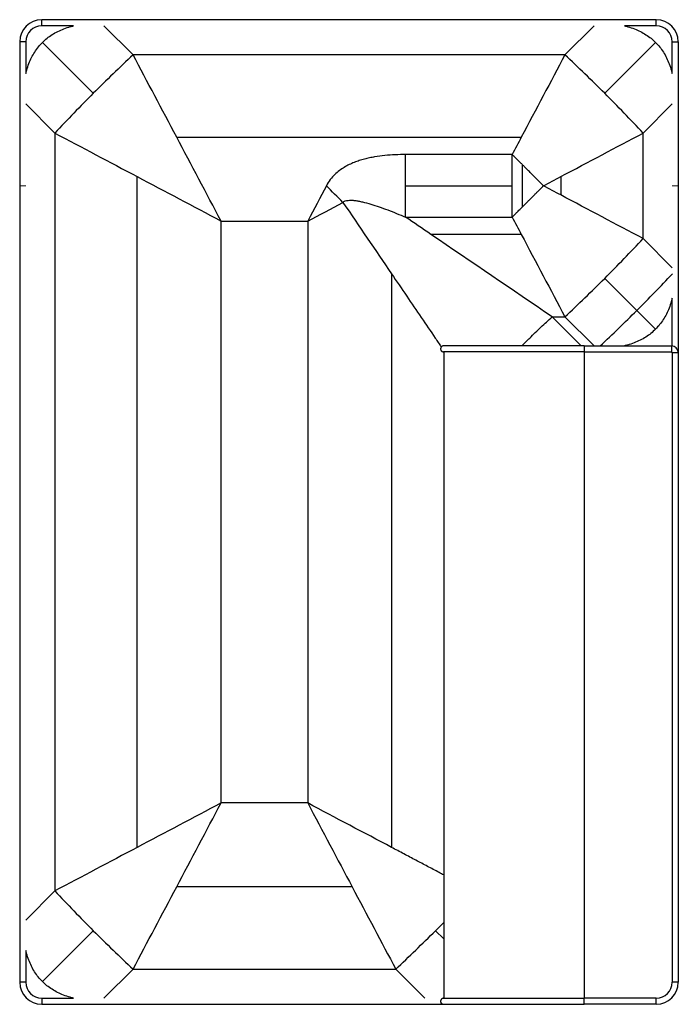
# Paper-space layout '_Front' of a CAD drawing. Header units: millimetres. Extents: x -2584 to -1716, y -6104 to -4806.
import ezdxf

# ---------------------------------------------------------------- set-up
doc = ezdxf.new("R2010")
doc.units = ezdxf.units.MM

psp = doc.layouts.new('_Front')

# ---------------------------------------------------------------- linework, layer by layer
at = {"color": 7, "linetype": 'Continuous', "lineweight": 25}
for p, q in [((-2555, -4814), (-2555, -4806)), ((-1745, -4806), (-2555, -4806)), ((-2513.1, -4814), (-2555, -4814)), ((-2434.6, -4852.4), (-2473.1, -4813.9)), ((-1826.9, -4813.9), (-1865.4, -4852.4)), ((-1745, -4814), (-1786.9, -4814)), ((-1745, -4814), (-1745, -4806)), ((-2584, -4835), (-2584, -6075)), ((-2576, -4835), (-2584, -4835)), ((-2576, -4835), (-2576, -4876.9)), ((-2487, -4903), (-2554, -4836)), ((-1746, -4836), (-1813, -4903)), ((-1724, -4876.9), (-1724, -4835)), ((-1724, -4835), (-1716, -4835)), ((-1716, -4835), (-1716, -6075)), ((-1865.4, -4852.4), (-2434.6, -4852.4)), ((-2576.1, -4916.9), (-2537.6, -4955.4)), ((-1762.4, -4955.4), (-1723.9, -4916.9)), ((-2537.6, -4955.4), (-2537.6, -5954.6)), ((-1762.4, -5094.6), (-1762.4, -4955.4)), ((-2377.1, -4960.9), (-1922.9, -4960.9)), ((-1935, -4983.8), (-2075.5, -4983.8)), ((-1935, -5066.2), (-1935, -4983.8)), ((-1921.2, -5052.6), (-1921.2, -4997.4)), ((-2429.1, -5897.1), (-2429.1, -5012.9)), ((-1870.9, -5012.9), (-1870.9, -5037.1)), ((-2075.5, -5025), (-1935, -5025)), ((-2318.6, -5071.4), (-2204.4, -5071.4)), ((-2318.6, -5838.6), (-2318.6, -5071.4)), ((-2204.4, -5071.4), (-2204.4, -5838.6)), ((-2075.5, -5066.2), (-1935, -5066.2)), ((-1922.9, -5089.1), (-2042, -5089.1)), ((-1723.9, -5133.1), (-1762.4, -5094.6)), ((-2093.9, -5141), (-2093.9, -5897.1)), ((-1813, -5147), (-1746, -5214)), ((-1724, -5236.1), (-1724, -5173.1)), ((-1882.3, -5197.6), (-1865.4, -5197.6)), ((-1843.9, -5236), (-1882.3, -5197.6)), ((-1865.4, -5197.6), (-1827.1, -5236)), ((-1840, -5236), (-1725, -5236)), ((-1725, -5236), (-1725, -5244)), ((-2025.2, -5244), (-2025.2, -6096)), ((-1840, -5244), (-1725, -5244)), ((-1840, -5244), (-1840, -6096)), ((-1724, -5245), (-1724, -6075)), ((-1716, -5245), (-1724, -5245)), ((-2204.4, -5838.6), (-2318.6, -5838.6)), ((-2537.6, -5954.6), (-2576.1, -5993.1)), ((-2145.9, -5949.1), (-2377.1, -5949.1)), ((-2036, -6007), (-2025.2, -5996)), ((-2487, -6007), (-2554, -6074)), ((-2036, -6007), (-2025.2, -6017.8)), ((-2576, -6033.1), (-2576, -6075)), ((-2473.1, -6096.1), (-2434.6, -6057.6)), ((-2434.6, -6057.6), (-2088.4, -6057.6)), ((-2088.4, -6057.6), (-2049.9, -6096.1)), ((-2576, -6075), (-2584, -6075)), ((-1716, -6075), (-1724, -6075)), ((-2555, -6096), (-2555, -6104)), ((-2555, -6096), (-2513.1, -6096)), ((-1745, -6096), (-1840, -6096)), ((-1745, -6104), (-1745, -6096)), ((-2555, -6104), (-2025.5, -6104)), ((-1745, -6104), (-1840, -6104))]:
    psp.add_line(p, q, dxfattribs=at)
at = {"color": 142, "linetype": 'Continuous', "lineweight": 18, "true_color": 0x0080c0}
for p, q in [((-2584, -5025), (-2576.1, -5025)), ((-1716, -5025), (-1723.9, -5025))]:
    psp.add_line(p, q, dxfattribs=at)
at = {"color": 7, "linetype": 'Continuous', "lineweight": 25}
for centre, radius, start, end in [((-2555, -4835), 29, 90, 180), ((-2555, -4835), 21, 90, 180), ((-1745, -4835), 29, 0, 90), ((-1745, -4835), 21, 0, 90), ((-3277.2, -3682.5), 2130.8, 314.9945, 316.802), ((-3277.6, -3682.7), 2130.9, 313.2029, 315.0055), ((-1725, -5245), 9, 360, 90), ((-1725, -5245), 1, 0, 90), ((-2555, -6075), 29, 180, 270), ((-2555, -6075), 21, 180, 270), ((-1745, -6075), 21, 270, 0), ((-1745, -6075), 29, 270, 0)]:
    psp.add_arc(centre, radius, start, end, dxfattribs=at)
for points, knots in [([(-2554, -4836), (-2552, -4834.1), (-2548, -4830.3), (-2541.2, -4825.5), (-2533.7, -4821.3), (-2525.6, -4817.8), (-2518.7, -4815.4), (-2514.4, -4814.4), (-2513, -4814.1)], [0, 0, 0, 0, 0.1744796, 0.3511327, 0.5319027, 0.7186012, 0.9128614, 1, 1, 1, 1]), ([(-1787, -4814.1), (-1785.4, -4814.4), (-1780.9, -4815.5), (-1773.8, -4818), (-1765.9, -4821.5), (-1758.6, -4825.7), (-1751.9, -4830.4), (-1747.9, -4834.1), (-1746, -4836)], [0, 0, 0, 0, 0.101344, 0.295001, 0.477941, 0.655252, 0.828657, 1, 1, 1, 1]), ([(-2575.9, -4877), (-2575.6, -4875.4), (-2574.5, -4870.9), (-2572, -4863.8), (-2568.5, -4855.9), (-2564.3, -4848.6), (-2559.6, -4841.9), (-2555.9, -4837.9), (-2554, -4836)], [0, 0, 0, 0, 0.101344, 0.295001, 0.477941, 0.655252, 0.828657, 1, 1, 1, 1]), ([(-1746, -4836), (-1744.1, -4838), (-1740.3, -4842), (-1735.5, -4848.8), (-1731.3, -4856.3), (-1727.8, -4864.4), (-1725.4, -4871.3), (-1724.4, -4875.6), (-1724.1, -4877)], [0, 0, 0, 0, 0.1744796, 0.3511327, 0.5319027, 0.7186012, 0.9128614, 1, 1, 1, 1]), ([(-2075.5, -4983.8), (-2080.1, -4983.8), (-2084.6, -4983.9), (-2093.6, -4984.3), (-2098.2, -4984.6), (-2107.2, -4985.5), (-2111.7, -4986.1), (-2118.5, -4987.3), (-2120.7, -4987.7), (-2125.2, -4988.7), (-2129.7, -4989.7), (-2134.2, -4991.1), (-2138.7, -4992.5), (-2140.9, -4993.3), (-2145.3, -4995.1), (-2147.5, -4996), (-2151.9, -4998.2), (-2154.1, -4999.4), (-2158.4, -5002), (-2160.5, -5003.4), (-2164.7, -5006.6), (-2166.8, -5008.3), (-2170.8, -5012.2), (-2172.8, -5014.4), (-2176.5, -5019.3), (-2178.2, -5022), (-2179.8, -5025)], [0, 0, 0, 0, 0.125, 0.125, 0.25, 0.25, 0.375, 0.375, 0.4375, 0.4375, 0.5, 0.5625, 0.5625, 0.625, 0.625, 0.6875, 0.6875, 0.75, 0.75, 0.8125, 0.8125, 0.875, 0.875, 0.9375, 0.9375, 1, 1, 1, 1]), ([(-1921.2, -4997.4), (-1921.6, -4997), (-1922.4, -4996.2), (-1923.6, -4995), (-1924.9, -4993.8), (-1926.4, -4992.3), (-1928.4, -4990.3), (-1930.6, -4988.1), (-1932.9, -4985.9), (-1934.3, -4984.5), (-1935, -4983.8)], [0, 0, 0, 0, 0.087538, 0.175076, 0.262613, 0.353043, 0.516818, 0.687247, 0.848308, 1, 1, 1, 1]), ([(-1893.8, -5025), (-1894.2, -5024.5), (-1895.2, -5023.6), (-1896.6, -5022.1), (-1898.1, -5020.7), (-1899.6, -5019.1), (-1901.1, -5017.6), (-1902.7, -5016), (-1904.4, -5014.3), (-1906, -5012.7), (-1907.7, -5011), (-1909.4, -5009.2), (-1911.3, -5007.3), (-1913.5, -5005.2), (-1915.8, -5002.8), (-1918.4, -5000.2), (-1920.3, -4998.4), (-1921.2, -4997.4)], [0, 0, 0, 0, 0.050904, 0.103228, 0.156973, 0.212139, 0.268726, 0.326735, 0.386164, 0.447014, 0.509284, 0.569117, 0.63773, 0.715125, 0.801302, 0.896261, 1, 1, 1, 1]), ([(-1921.2, -5052.6), (-1920.8, -5052.1), (-1919.9, -5051.2), (-1918.5, -5049.9), (-1917.3, -5048.6), (-1916, -5047.4), (-1914.9, -5046.2), (-1913.8, -5045.1), (-1912.7, -5044), (-1911.7, -5043), (-1910.7, -5042.1), (-1909.8, -5041.2), (-1909, -5040.3), (-1908.2, -5039.5), (-1906.7, -5038), (-1904.5, -5035.8), (-1901.6, -5032.9), (-1898.9, -5030.2), (-1896.3, -5027.6), (-1894.6, -5025.8), (-1893.8, -5025)], [0, 0, 0, 0, 0.050224, 0.098488, 0.144792, 0.189136, 0.231518, 0.271941, 0.310402, 0.346903, 0.381443, 0.414023, 0.444643, 0.473302, 0.500001, 0.608927, 0.71339, 0.81339, 0.908926, 1, 1, 1, 1]), ([(-2158, -5046.8), (-2157.2, -5046), (-2156.2, -5045.4), (-2153.9, -5044.6), (-2152.6, -5044.3), (-2149.9, -5044), (-2148.5, -5043.9), (-2145.4, -5044), (-2143.9, -5044.1), (-2140.6, -5044.5), (-2139, -5044.8), (-2135.6, -5045.4), (-2133.8, -5045.8), (-2128.6, -5047), (-2125, -5048), (-2117.7, -5050.2), (-2114, -5051.4), (-2106.5, -5054), (-2102.7, -5055.4), (-2095, -5058.3), (-2091.1, -5059.8), (-2083.4, -5063), (-2079.5, -5064.6), (-2075.5, -5066.2)], [0, 0, 0, 0, 0.0625, 0.0625, 0.125, 0.125, 0.1875, 0.1875, 0.25, 0.25, 0.3125, 0.3125, 0.375, 0.375, 0.5, 0.5, 0.625, 0.625, 0.75, 0.75, 0.875, 0.875, 1, 1, 1, 1]), ([(-1935, -5066.2), (-1934.6, -5065.8), (-1933.7, -5065), (-1932.5, -5063.7), (-1931.1, -5062.4), (-1929.8, -5061), (-1928, -5059.3), (-1926, -5057.3), (-1923.6, -5054.9), (-1922, -5053.3), (-1921.2, -5052.6)], [0, 0, 0, 0, 0.089888, 0.183151, 0.279788, 0.379798, 0.483183, 0.65545, 0.827724, 1, 1, 1, 1]), ([(-2093.9, -5141), (-2087.3, -5150.8), (-2074.2, -5170), (-2055, -5198.3), (-2039.8, -5220.6), (-2031, -5233.6), (-2028.4, -5237.5)], [0, 0, 0, 0, 0.30382, 0.596674, 0.878563, 1, 1, 1, 1]), ([(-1724.1, -5173), (-1724.4, -5174.6), (-1725.5, -5179.1), (-1728, -5186.2), (-1731.5, -5194.1), (-1735.7, -5201.4), (-1740.4, -5208.1), (-1744.1, -5212.1), (-1746, -5214)], [0, 0, 0, 0, 0.101344, 0.295001, 0.477941, 0.655252, 0.828657, 1, 1, 1, 1]), ([(-1922.3, -5236), (-1918.8, -5232.5), (-1910.4, -5224.3), (-1897.1, -5211.5), (-1887.2, -5202.2), (-1882.3, -5197.6)], [0, 0, 0, 0, 0.264962, 0.632481, 1, 1, 1, 1]), ([(-1746, -5214), (-1748, -5215.9), (-1752, -5219.7), (-1758.8, -5224.5), (-1766.3, -5228.7), (-1774.4, -5232.2), (-1781.3, -5234.6), (-1785.6, -5235.6), (-1787, -5235.9)], [0, 0, 0, 0, 0.17448, 0.351133, 0.531903, 0.718601, 0.912861, 1, 1, 1, 1]), ([(-2025.1, -5236), (-2025.8, -5236.1), (-2027, -5236.2), (-2028.3, -5237.2), (-2028.9, -5238.1), (-2029.1, -5238.7), (-2029.2, -5239), (-2029.3, -5239.6), (-2029.3, -5240.6), (-2028.9, -5241.8), (-2028.3, -5242.7), (-2027.5, -5243.4), (-2026.5, -5243.9), (-2025.7, -5244), (-2025.3, -5244)], [0, 0, 0, 0, 0.238935, 0.412586, 0.520243, 0.537737, 0.552129, 0.577965, 0.646811, 0.73981, 0.795702, 0.857704, 0.925827, 1, 1, 1, 1]), ([(-1840, -5236), (-1845, -5236), (-1854.9, -5236), (-1869.5, -5236), (-1883.6, -5236), (-1897.1, -5236), (-1910.1, -5236), (-1922.4, -5236), (-1933.9, -5236), (-1944.6, -5236), (-1954.4, -5236), (-1963.7, -5236), (-1972.3, -5236), (-1980.1, -5236), (-1987.5, -5236), (-1994.3, -5236), (-2000.4, -5236), (-2005.8, -5236), (-2010.4, -5236), (-2014.3, -5236), (-2017.5, -5236), (-2019.9, -5236), (-2021.6, -5236), (-2023, -5236), (-2024.1, -5236), (-2024.9, -5236), (-2025, -5236), (-2025.1, -5236)], [0, 0, 0, 0, 0.050819, 0.100083, 0.147931, 0.194528, 0.24006, 0.284759, 0.329031, 0.369447, 0.409873, 0.450494, 0.491387, 0.532002, 0.572446, 0.616599, 0.660974, 0.705298, 0.748834, 0.791158, 0.831804, 0.870269, 0.898618, 0.925661, 0.955506, 0.988143, 1, 1, 1, 1]), ([(-1840, -5236), (-1840, -5236), (-1840, -5236.1), (-1840, -5236.5), (-1840, -5236.8), (-1840, -5237.5), (-1840, -5238), (-1840, -5239), (-1840, -5239.5), (-1840, -5240.5), (-1840, -5241), (-1840, -5242), (-1840, -5242.5), (-1840, -5243.2), (-1840, -5243.5), (-1840, -5243.9), (-1840, -5244), (-1840, -5244)], [0, 0, 0, 0, 0.125, 0.125, 0.25, 0.25, 0.375, 0.375, 0.5, 0.5, 0.625, 0.625, 0.75, 0.75, 0.875, 0.875, 1, 1, 1, 1]), ([(-1840, -5244), (-1845.2, -5244), (-1855.5, -5244), (-1870.7, -5244), (-1885.3, -5244), (-1899.3, -5244), (-1912.7, -5244), (-1925.5, -5244), (-1937.6, -5244), (-1949.2, -5244), (-1960, -5244), (-1970, -5244), (-1979.2, -5244), (-1987.3, -5244), (-1994.5, -5244), (-2000.9, -5244), (-2006.4, -5244), (-2011.1, -5244), (-2015, -5244), (-2018.2, -5244), (-2020.7, -5244), (-2022.5, -5244), (-2023.9, -5244), (-2024.9, -5244), (-2025.4, -5244), (-2025.3, -5244), (-2025.3, -5244)], [0, 0, 0, 0, 0.051724, 0.101804, 0.150396, 0.197683, 0.243876, 0.289267, 0.334286, 0.379171, 0.424172, 0.469545, 0.514742, 0.559684, 0.604655, 0.649869, 0.694948, 0.739135, 0.781956, 0.822889, 0.86137, 0.896874, 0.926854, 0.960161, 0.995704, 1, 1, 1, 1]), ([(-2025.2, -5933.5), (-2027.2, -5932.4), (-2034.3, -5928.6), (-2046.5, -5922.2), (-2062, -5914), (-2077.7, -5905.7), (-2088.5, -5900), (-2093.9, -5897.1)], [0, 0, 0, 0, 0.08875, 0.313377, 0.53359, 0.762464, 1, 1, 1, 1]), ([(-2554, -6074), (-2555.9, -6072), (-2559.7, -6068), (-2564.5, -6061.2), (-2568.7, -6053.7), (-2572.2, -6045.6), (-2574.6, -6038.7), (-2575.6, -6034.4), (-2575.9, -6033)], [0, 0, 0, 0, 0.17448, 0.351133, 0.531903, 0.718601, 0.912861, 1, 1, 1, 1]), ([(-2513, -6095.9), (-2514.6, -6095.6), (-2519.1, -6094.5), (-2526.2, -6092), (-2534.1, -6088.5), (-2541.4, -6084.3), (-2548.1, -6079.6), (-2552.1, -6075.9), (-2554, -6074)], [0, 0, 0, 0, 0.101344, 0.295001, 0.477941, 0.655252, 0.828657, 1, 1, 1, 1]), ([(-2025.3, -6096), (-2025.6, -6096), (-2026.3, -6096.1), (-2027.2, -6096.4), (-2027.9, -6096.9), (-2028.5, -6097.6), (-2029, -6098.4), (-2029.3, -6099.3), (-2029.3, -6100), (-2029.3, -6100.9), (-2028.9, -6101.8), (-2028.2, -6102.7), (-2027.4, -6103.4), (-2026.3, -6103.9), (-2025.5, -6104), (-2025.1, -6104)], [0, 0, 0, 0, 0.065432, 0.124967, 0.178576, 0.226209, 0.303431, 0.360054, 0.396015, 0.443754, 0.577085, 0.663563, 0.76305, 0.875305, 1, 1, 1, 1]), ([(-2025.3, -6096), (-2025.3, -6096), (-2025.4, -6096), (-2024.9, -6096), (-2023.9, -6096), (-2022.5, -6096), (-2020.7, -6096), (-2018.2, -6096), (-2015, -6096), (-2011.1, -6096), (-2006.4, -6096), (-2000.9, -6096), (-1994.5, -6096), (-1987.3, -6096), (-1979.2, -6096), (-1970, -6096), (-1960, -6096), (-1949.2, -6096), (-1937.6, -6096), (-1925.5, -6096), (-1912.7, -6096), (-1899.3, -6096), (-1885.3, -6096), (-1870.7, -6096), (-1855.5, -6096), (-1845.2, -6096), (-1840, -6096)], [0, 0, 0, 0, 0.004296, 0.039839, 0.073146, 0.103126, 0.13863, 0.177111, 0.218044, 0.260865, 0.305052, 0.35013, 0.395344, 0.440316, 0.485258, 0.530455, 0.575828, 0.620829, 0.665714, 0.710733, 0.756124, 0.802317, 0.849604, 0.898196, 0.948276, 1, 1, 1, 1]), ([(-1840, -6104), (-1840, -6104), (-1840, -6103.9), (-1840, -6103.5), (-1840, -6103.2), (-1840, -6102.5), (-1840, -6102), (-1840, -6101), (-1840, -6100.5), (-1840, -6099.5), (-1840, -6099), (-1840, -6098), (-1840, -6097.5), (-1840, -6096.8), (-1840, -6096.5), (-1840, -6096.1), (-1840, -6096), (-1840, -6096)], [0, 0, 0, 0, 0.125, 0.125, 0.25, 0.25, 0.375, 0.375, 0.5, 0.5, 0.625, 0.625, 0.75, 0.75, 0.875, 0.875, 1, 1, 1, 1]), ([(-2025.1, -6104), (-2025, -6104), (-2024.9, -6104), (-2024.1, -6104), (-2023, -6104), (-2021.7, -6104), (-2020.1, -6104), (-2018.2, -6104), (-2015.6, -6104), (-2012, -6104), (-2007.3, -6104), (-2001.6, -6104), (-1994.9, -6104), (-1987.6, -6104), (-1979.5, -6104), (-1970.8, -6104), (-1961.2, -6104), (-1950.9, -6104), (-1940, -6104), (-1928.4, -6104), (-1915.9, -6104), (-1902.3, -6104), (-1887.7, -6104), (-1872.4, -6104), (-1856.4, -6104), (-1845.5, -6104), (-1840, -6104)], [0, 0, 0, 0, 0.011637, 0.044222, 0.074034, 0.100538, 0.128249, 0.157579, 0.188286, 0.234074, 0.281548, 0.330126, 0.378984, 0.42756, 0.471686, 0.516039, 0.560619, 0.604842, 0.648916, 0.693071, 0.737512, 0.787145, 0.837967, 0.89024, 0.944187, 1, 1, 1, 1])]:
    psp.add_open_spline(points, degree=3, knots=knots, dxfattribs=at)
for points in [[(-2434.6, -4852.4), (-2452.1, -4868.8), (-2469.7, -4885.8), (-2487, -4903)], [(-2377.1, -4960.9), (-2396.5, -4924.3), (-2415.7, -4888), (-2434.6, -4852.4)], [(-1865.4, -4852.4), (-1884.3, -4888), (-1903.5, -4924.3), (-1922.9, -4960.9)], [(-1813, -4903), (-1830.3, -4885.8), (-1847.9, -4868.8), (-1865.4, -4852.4)], [(-2487, -4903), (-2504.2, -4920.3), (-2521.2, -4937.9), (-2537.6, -4955.4)], [(-1762.4, -4955.4), (-1778.8, -4937.9), (-1795.8, -4920.3), (-1813, -4903)], [(-2537.6, -4955.4), (-2502, -4974.3), (-2465.7, -4993.5), (-2429.1, -5012.9)], [(-1870.9, -5012.9), (-1834.3, -4993.5), (-1798, -4974.3), (-1762.4, -4955.4)], [(-2318.6, -5071.4), (-2338.2, -5034.5), (-2357.7, -4997.5), (-2377.1, -4960.9)], [(-1922.9, -4960.9), (-1926.9, -4968.5), (-1931, -4976.1), (-1935, -4983.8)], [(-2075.5, -5025), (-2075.5, -5011.2), (-2075.5, -4997.5), (-2075.5, -4983.8)], [(-2429.1, -5012.9), (-2392.5, -5032.3), (-2355.5, -5051.8), (-2318.6, -5071.4)], [(-1893.8, -5025), (-1886.1, -5021), (-1878.5, -5016.9), (-1870.9, -5012.9)], [(-2179.8, -5025), (-2188, -5040.4), (-2196.2, -5055.9), (-2204.4, -5071.4)], [(-2158, -5046.8), (-2165.3, -5039.5), (-2172.5, -5032.3), (-2179.8, -5025)], [(-2075.5, -5066.2), (-2075.5, -5052.5), (-2075.5, -5038.8), (-2075.5, -5025)], [(-1870.9, -5037.1), (-1878.5, -5033.1), (-1886.1, -5029), (-1893.8, -5025)], [(-2204.4, -5071.4), (-2188.9, -5063.2), (-2173.4, -5055), (-2158, -5046.8)], [(-2158, -5046.8), (-2136.6, -5078.3), (-2115.2, -5109.8), (-2093.9, -5141)], [(-1762.4, -5094.6), (-1798, -5075.7), (-1834.3, -5056.5), (-1870.9, -5037.1)], [(-2042, -5089.1), (-2053.1, -5081.5), (-2064.3, -5073.9), (-2075.5, -5066.2)], [(-1935, -5066.2), (-1931, -5073.9), (-1926.9, -5081.5), (-1922.9, -5089.1)], [(-1882.3, -5197.6), (-1934.8, -5162), (-1988.1, -5125.7), (-2042, -5089.1)], [(-1922.9, -5089.1), (-1903.5, -5125.7), (-1884.3, -5162), (-1865.4, -5197.6)], [(-1813, -5147), (-1795.8, -5129.7), (-1778.8, -5112.1), (-1762.4, -5094.6)], [(-1865.4, -5197.6), (-1847.9, -5181.2), (-1830.3, -5164.2), (-1813, -5147)], [(-2318.6, -5838.6), (-2355.5, -5858.2), (-2392.5, -5877.7), (-2429.1, -5897.1)], [(-2377.1, -5949.1), (-2357.7, -5912.5), (-2338.2, -5875.5), (-2318.6, -5838.6)], [(-2093.9, -5897.1), (-2130.5, -5877.7), (-2167.5, -5858.2), (-2204.4, -5838.6)], [(-2204.4, -5838.6), (-2184.8, -5875.5), (-2165.3, -5912.5), (-2145.9, -5949.1)], [(-2429.1, -5897.1), (-2465.7, -5916.5), (-2502, -5935.7), (-2537.6, -5954.6)], [(-2537.6, -5954.6), (-2521.2, -5972.1), (-2504.2, -5989.7), (-2487, -6007)], [(-2434.6, -6057.6), (-2415.7, -6022), (-2396.5, -5985.7), (-2377.1, -5949.1)], [(-2145.9, -5949.1), (-2126.5, -5985.7), (-2107.3, -6022), (-2088.4, -6057.6)], [(-2487, -6007), (-2469.7, -6024.2), (-2452.1, -6041.2), (-2434.6, -6057.6)], [(-2088.4, -6057.6), (-2070.9, -6041.2), (-2053.3, -6024.2), (-2036, -6007)]]:
    psp.add_open_spline(points, degree=3, dxfattribs=at)

doc.saveas('drawing.dxf')
